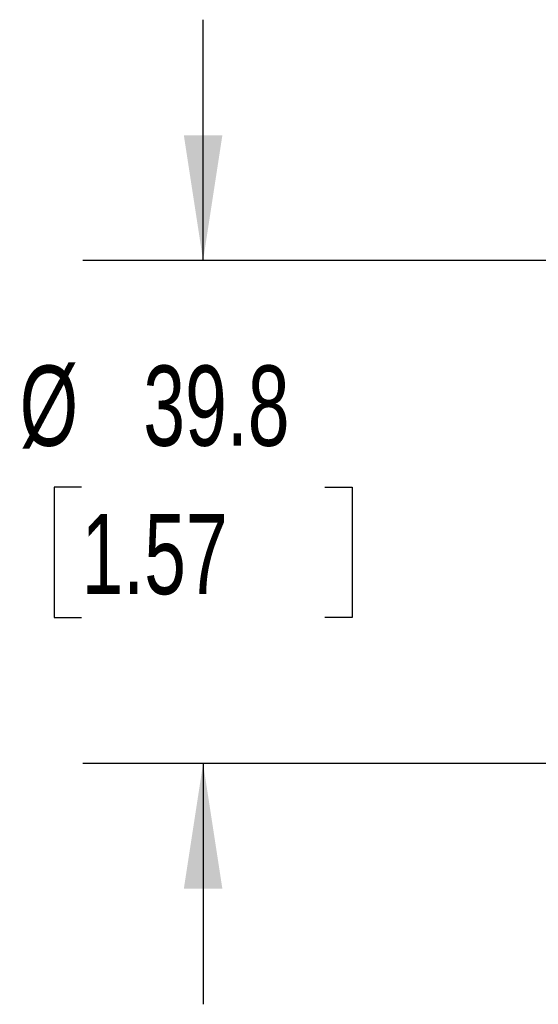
# Model space of a CAD drawing. Header units: millimetres. Extents: x 19 to 819, y 19 to 629.
# Tile 18 of 31: x 367 to 408, y 220 to 298. Entities that reach past the tile are written whole.
import ezdxf

# ---------------------------------------------------------------- set-up
doc = ezdxf.new("R2010")
doc.units = ezdxf.units.MM
doc.header["$LTSCALE"] = 3
doc.linetypes.add('SLD-Solid', pattern=[0])
doc.layers.add('DIMENSIONS', color=140, linetype='SLD-Solid', lineweight=25)
doc.styles.add('SLDTEXTSTYLE0', font='TXT', dxfattribs={"width": 0.7})
doc.dimstyles.new('SLDDIMSTYLE2', dxfattribs={"dimtxt": 6.474023, "dimasz": 9.906, "dimexe": 0, "dimexo": 0.0625, "dimgap": 1.618506, "dimtad": 0, "dimtih": 1, "dimtoh": 1, "dimrnd": 1e-09, "dimzin": 12, "dimdsep": 46, "dimtxsty": 'SLDTEXTSTYLE0', "dimsah": 1, "dimcen": 0.09, "dimadec": 0, "dimazin": 3, "dimtfac": 1, "dimtmove": 0, "dimatfit": 0, "dimfxl": 0, "dimfrac": 2, "dimtolj": 1, "dimtzin": 12, "dimarcsym": 0})

# ---------------------------------------------------------------- blocks, each defined once
blk = doc.blocks.new('_D_7')
at = {"layer": 'DIMENSIONS'}
for p, q in [((381.189, 279.162), (381.189, 298.212)), ((411.818, 279.162), (371.664, 279.162)), ((371.57, 261.216), (369.396, 261.216)), ((369.396, 261.216), (369.396, 250.927)), ((390.808, 261.216), (392.982, 261.216)), ((392.982, 261.216), (392.982, 250.927)), ((369.396, 250.927), (371.57, 250.927)), ((392.982, 250.927), (390.808, 250.927)), ((411.818, 239.362), (371.664, 239.362)), ((381.189, 239.362), (381.189, 220.312))]:
    blk.add_line(p, q, dxfattribs=at)
for points in [[(381.189, 279.162), (382.713, 289.068), (379.665, 289.068)], [(381.189, 239.362), (379.665, 229.456), (382.713, 229.456)]]:
    blk.add_solid(points, dxfattribs=at)
at = {"layer": 'DIMENSIONS', "char_height": 6.35, "attachment_point": 1, "style": 'SLDTEXTSTYLE0'}
for s, insert in [('%%c', (366.682, 270.851)), ('39.8', (376.457, 270.851)), ('1.57', (371.57, 259.112))]:
    blk.add_mtext(s, dxfattribs=dict(at, insert=insert))

msp = doc.modelspace()

# ---------------------------------------------------------------- dimensions: what is measured, and where the dimension line sits
at = {"layer": 'DIMENSIONS'}
dim = msp.add_linear_dim(base=(381.189, 239.362), p1=(415.628, 279.162), p2=(415.628, 239.362), angle=90, text='%%c<>', dimstyle='SLDDIMSTYLE2', dxfattribs=at)
dim.commit()
dim.dimension.update_dxf_attribs({"geometry": '_D_7', "text_midpoint": (381.189, 260.305), "dimtype": 160})

doc.saveas('drawing.dxf')
